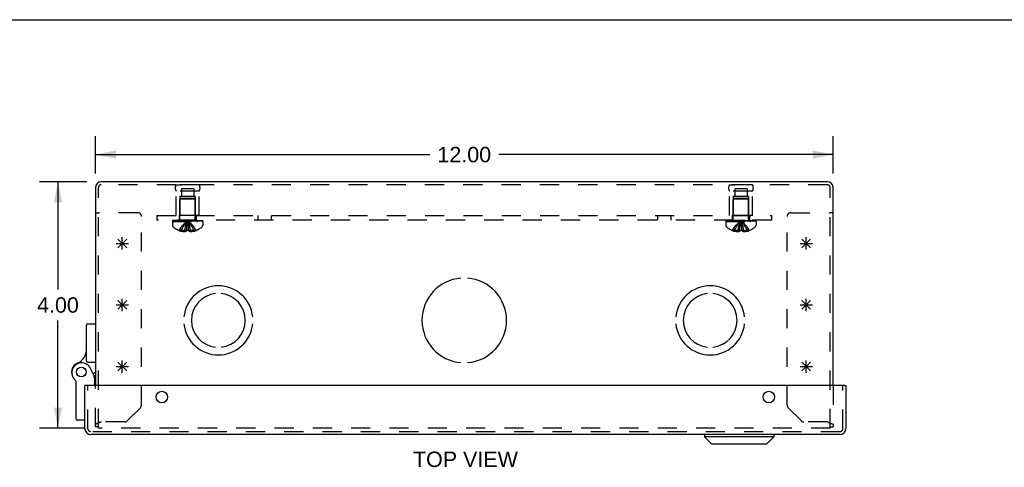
# Model space of a CAD drawing. Header units: inches. Extents: x 0 to 56.7, y 0 to 36.7.
# Tile 13 of 16: x 12.3 to 28.3, y 29.4 to 36.7. Entities that reach past the tile are written whole.
import ezdxf

# ---------------------------------------------------------------- set-up
doc = ezdxf.new("R2010")
doc.units = ezdxf.units.IN
doc.header["$LTSCALE"] = 3.116667
doc.header["$MEASUREMENT"] = 0
doc.linetypes.add('HIDDEN', pattern=[0.2, 0.1, -0.1])
doc.layers.get('0').update_dxf_attribs({"linetype": 'CONTINUOUS'})
for name, color, linetype in [('DEFAULT_2', 8, 'HIDDEN'), ('DIMENSIONS', 7, 'CONTINUOUS'), ('DOOR_ASSEMBLY', 7, 'CONTINUOUS'), ('OPEN', 7, 'CONTINUOUS'), ('SPOTWELDS', 7, 'CONTINUOUS'), ('SUBPANEL', 7, 'CONTINUOUS')]:
    doc.layers.add(name, color=color, linetype=linetype)
doc.styles.get("Standard").update_dxf_attribs({"font": 'arial.ttf'})
doc.dimstyles.new('DIMSTYLE_1', dxfattribs={"dimtxt": 0.25, "dimasz": 0.333333, "dimexe": 0.09, "dimexo": 0.07, "dimgap": 0.0375, "dimtad": 0, "dimtih": 1, "dimtoh": 1, "dimzin": 4, "dimdsep": 46, "dimtxsty": 'Standard', "dimblk": '_FILLED', "dimblk1": '_FILLED', "dimblk2": '_FILLED', "dimcen": 0.09, "dimadec": 3, "dimazin": 1, "dimtfac": 1, "dimtdec": 3, "dimtofl": 0, "dimtmove": 0, "dimatfit": 3, "dimldrblk": '_FILLED', "dimfxl": 0, "dimtolj": 1, "dimtzin": 4, "dimarcsym": 0})

# ---------------------------------------------------------------- blocks, each defined once
blk = doc.blocks.new('_FILLED')
at = {"color": 0, "linetype": 'ByBlock'}
blk.add_solid([(0, 0), (-1, 0.2), (-1, -0.2)], dxfattribs=at)
blk = doc.blocks.new('*D1')
at = {"layer": 'DIMENSIONS', "color": 2, "linetype": 'Continuous'}
for p, q in [((13.549, 34.17), (13.549, 34.775)), ((25.549, 34.17), (25.549, 34.775)), ((13.549, 34.475), (18.988, 34.475)), ((25.549, 34.475), (20.111, 34.475))]:
    blk.add_line(p, q, dxfattribs=at)
at = {"layer": 'DIMENSIONS', "color": 2, "linetype": 'Continuous', "xscale": 0.3333333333, "yscale": 0.3333333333, "zscale": 0.3333333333, "rotation": 180}
blk.add_blockref('_FILLED', (13.549, 34.475), dxfattribs=at)
at = {"layer": 'DIMENSIONS', "color": 2, "linetype": 'Continuous', "xscale": 0.3333333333, "yscale": 0.3333333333, "zscale": 0.3333333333}
blk.add_blockref('_FILLED', (25.549, 34.475), dxfattribs=at)
at = {"layer": 'DIMENSIONS', "color": 2, "linetype": 'Continuous', "insert": (19.549, 34.6), "char_height": 0.25, "width": 0.87361, "attachment_point": 2, "line_spacing_factor": 0.9}
blk.add_mtext('12.00', dxfattribs=at)
blk = doc.blocks.new('*D2')
at = {"layer": 'DIMENSIONS', "color": 2, "linetype": 'Continuous'}
for p, q in [((13.411, 34.031), (12.64, 34.031)), ((12.94, 34.031), (12.94, 32.281)), ((12.94, 30.031), (12.94, 31.781)), ((13.364, 30.031), (12.64, 30.031))]:
    blk.add_line(p, q, dxfattribs=at)
at = {"layer": 'DIMENSIONS', "color": 2, "linetype": 'Continuous', "xscale": 0.3333333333, "yscale": 0.3333333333, "zscale": 0.3333333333}
for p, rotation in [((12.94, 34.031), 90), ((12.94, 30.031), 270)]:
    blk.add_blockref('_FILLED', p, dxfattribs=dict(at, rotation=rotation))
at = {"layer": 'DIMENSIONS', "color": 2, "linetype": 'Continuous', "insert": (12.94, 32.156), "char_height": 0.25, "width": 0.67937, "attachment_point": 2, "line_spacing_factor": 0.9}
blk.add_mtext('4.00', dxfattribs=at)

msp = doc.modelspace()

# ---------------------------------------------------------------- linework, layer by layer
at = {"color": 7, "linetype": 'Continuous'}
for p, q in [((0, 36.667), (56.667, 36.667)), ((13.549, 33.531), (13.597, 33.531)), ((25.549, 33.531), (25.501, 33.531))]:
    msp.add_line(p, q, dxfattribs=at)
at = {"color": 3, "linetype": 'Continuous'}
for p, q in [((25.455, 34.031), (13.644, 34.031)), ((13.549, 33.937), (13.549, 30.722)), ((25.549, 30.722), (25.549, 33.937))]:
    msp.add_line(p, q, dxfattribs=at)
for centre, start, end in [((13.644, 33.937), 90, 180), ((25.455, 33.937), 0, 90)]:
    msp.add_arc(centre, 0.0948, start, end, dxfattribs=at)
at = {"layer": 'DEFAULT_2', "color": 8, "linetype": 'HIDDEN'}
for p, q in [((25.455, 33.983), (13.644, 33.983)), ((14.861, 33.983), (14.949, 33.983)), ((15.237, 33.983), (14.861, 33.983)), ((15.237, 33.983), (15.149, 33.983)), ((23.861, 33.983), (23.949, 33.983)), ((24.237, 33.983), (23.861, 33.983)), ((24.237, 33.983), (24.149, 33.983)), ((13.597, 30.031), (13.597, 33.937)), ((14.861, 33.483), (14.861, 33.883)), ((15.237, 33.883), (14.861, 33.883)), ((14.924, 33.795), (14.924, 33.483)), ((15.174, 33.795), (14.924, 33.795)), ((14.948, 33.92), (14.948, 33.795)), ((15.151, 33.92), (14.948, 33.92)), ((15.151, 33.92), (15.151, 33.795)), ((15.174, 33.795), (15.174, 33.483)), ((15.237, 33.483), (15.237, 33.883)), ((24.237, 33.883), (23.861, 33.883)), ((23.861, 33.483), (23.861, 33.883)), ((24.174, 33.795), (23.924, 33.795)), ((23.924, 33.795), (23.924, 33.483)), ((24.151, 33.92), (23.948, 33.92)), ((23.948, 33.92), (23.948, 33.795)), ((24.151, 33.92), (24.151, 33.795)), ((24.174, 33.795), (24.174, 33.483)), ((24.237, 33.483), (24.237, 33.883)), ((25.501, 30.031), (25.501, 33.937)), ((14.935, 33.763), (14.925, 33.753)), ((14.925, 33.426), (14.925, 33.753)), ((15.173, 33.753), (14.925, 33.753)), ((15.163, 33.763), (14.935, 33.763)), ((15.163, 33.763), (15.173, 33.753)), ((15.173, 33.426), (15.173, 33.753)), ((23.935, 33.763), (23.925, 33.753)), ((24.173, 33.753), (23.925, 33.753)), ((23.925, 33.426), (23.925, 33.753)), ((24.163, 33.763), (23.935, 33.763)), ((24.163, 33.763), (24.173, 33.753)), ((24.173, 33.426), (24.173, 33.753)), ((14.237, 33.531), (13.597, 33.531)), ((15.237, 33.483), (14.861, 33.483)), ((24.237, 33.483), (23.861, 33.483)), ((24.861, 33.531), (25.501, 33.531)), ((14.299, 30.405), (14.299, 33.469)), ((14.803, 33.388), (14.803, 33.327)), ((14.803, 33.388), (15.295, 33.388)), ((14.804, 33.408), (14.804, 33.393)), ((14.804, 33.408), (15.295, 33.408)), ((15.295, 33.393), (14.804, 33.393)), ((14.812, 33.393), (14.812, 33.408)), ((14.829, 33.408), (14.829, 33.393)), ((14.851, 33.408), (14.851, 33.393)), ((14.856, 33.393), (14.856, 33.408)), ((14.862, 33.408), (14.862, 33.393)), ((14.882, 33.408), (14.882, 33.393)), ((14.891, 33.408), (14.891, 33.393)), ((14.909, 33.408), (14.909, 33.393)), ((14.933, 33.393), (14.933, 33.408)), ((14.944, 33.408), (14.944, 33.393)), ((14.979, 33.408), (14.979, 33.393)), ((14.983, 33.408), (14.983, 33.393)), ((15.053, 33.378), (15.049, 33.403)), ((15.053, 33.379), (15.049, 33.403)), ((15.116, 33.408), (15.116, 33.393)), ((15.12, 33.393), (15.12, 33.408)), ((15.155, 33.408), (15.155, 33.393)), ((15.166, 33.408), (15.166, 33.393)), ((15.19, 33.408), (15.19, 33.393)), ((15.208, 33.393), (15.208, 33.408)), ((15.217, 33.408), (15.217, 33.393)), ((15.237, 33.408), (15.237, 33.393)), ((15.243, 33.408), (15.243, 33.393)), ((15.248, 33.408), (15.248, 33.393)), ((15.27, 33.393), (15.27, 33.408)), ((15.287, 33.408), (15.287, 33.393)), ((15.295, 33.393), (15.295, 33.408)), ((15.295, 33.388), (15.295, 33.327)), ((23.803, 33.388), (24.295, 33.388)), ((23.803, 33.388), (23.803, 33.327)), ((23.804, 33.408), (24.295, 33.408)), ((23.804, 33.408), (23.804, 33.393)), ((24.295, 33.393), (23.804, 33.393)), ((23.812, 33.393), (23.812, 33.408)), ((23.829, 33.408), (23.829, 33.393)), ((23.851, 33.408), (23.851, 33.393)), ((23.856, 33.393), (23.856, 33.408)), ((23.862, 33.408), (23.862, 33.393)), ((23.882, 33.408), (23.882, 33.393)), ((23.891, 33.408), (23.891, 33.393)), ((23.909, 33.408), (23.909, 33.393)), ((23.933, 33.393), (23.933, 33.408)), ((23.944, 33.408), (23.944, 33.393)), ((23.979, 33.408), (23.979, 33.393)), ((23.983, 33.408), (23.983, 33.393)), ((24.053, 33.378), (24.049, 33.403)), ((24.116, 33.408), (24.116, 33.393)), ((24.12, 33.393), (24.12, 33.408)), ((24.155, 33.408), (24.155, 33.393)), ((24.166, 33.408), (24.166, 33.393)), ((24.19, 33.408), (24.19, 33.393)), ((24.208, 33.393), (24.208, 33.408)), ((24.217, 33.408), (24.217, 33.393)), ((24.237, 33.408), (24.237, 33.393)), ((24.243, 33.408), (24.243, 33.393)), ((24.248, 33.408), (24.248, 33.393)), ((24.27, 33.393), (24.27, 33.408)), ((24.287, 33.408), (24.287, 33.393)), ((24.295, 33.393), (24.295, 33.408)), ((24.295, 33.388), (24.295, 33.327)), ((24.799, 30.405), (24.799, 33.469)), ((14.909, 33.243), (14.909, 33.242)), ((14.909, 33.243), (14.91, 33.242)), ((15.031, 33.242), (14.91, 33.242)), ((14.945, 33.242), (14.945, 33.229)), ((15, 33.242), (15, 33.22)), ((15.031, 33.242), (15.034, 33.271)), ((15.031, 33.242), (15.031, 33.243)), ((15.031, 33.242), (15.031, 33.229)), ((15.034, 33.271), (15.037, 33.3)), ((15.067, 33.243), (15.067, 33.242)), ((15.067, 33.242), (15.067, 33.229)), ((15.189, 33.242), (15.067, 33.242)), ((15.099, 33.242), (15.099, 33.22)), ((15.154, 33.242), (15.154, 33.229)), ((15.19, 33.243), (15.189, 33.242)), ((15.19, 33.243), (15.19, 33.242)), ((23.909, 33.243), (23.909, 33.242)), ((23.91, 33.242), (23.909, 33.243)), ((24.031, 33.242), (23.91, 33.242)), ((23.945, 33.242), (23.945, 33.229)), ((24, 33.242), (24, 33.22)), ((24.031, 33.242), (24.034, 33.271)), ((24.031, 33.242), (24.031, 33.243)), ((24.031, 33.242), (24.031, 33.229)), ((24.034, 33.271), (24.037, 33.3)), ((24.043, 33.242), (24.049, 33.242)), ((24.067, 33.243), (24.067, 33.242)), ((24.189, 33.242), (24.067, 33.242)), ((24.067, 33.242), (24.067, 33.229)), ((24.099, 33.242), (24.099, 33.22)), ((24.154, 33.242), (24.154, 33.229)), ((24.19, 33.243), (24.189, 33.242)), ((24.19, 33.243), (24.19, 33.242)), ((13.549, 30.049), (13.549, 30.722)), ((25.549, 30.722), (25.549, 30.049)), ((14.067, 30.147), (14.282, 30.362)), ((24.817, 30.362), (25.032, 30.147)), ((13.603, 30.115), (13.601, 30.115)), ((13.611, 30.118), (13.609, 30.117)), ((13.615, 30.12), (13.611, 30.118)), ((13.619, 30.121), (13.615, 30.12)), ((13.623, 30.123), (13.619, 30.121)), ((13.627, 30.124), (13.623, 30.123)), ((13.634, 30.126), (13.627, 30.124)), ((13.644, 30.13), (13.634, 30.126)), ((14.025, 30.13), (13.644, 30.13)), ((25.455, 30.13), (25.074, 30.13)), ((25.455, 30.13), (25.463, 30.127)), ((25.463, 30.127), (25.469, 30.125)), ((25.469, 30.125), (25.474, 30.123)), ((25.474, 30.123), (25.478, 30.122)), ((25.478, 30.122), (25.482, 30.12)), ((25.5, 30.114), (25.501, 30.113)), ((13.597, 30.049), (13.549, 30.049)), ((25.501, 30.031), (13.597, 30.031)), ((25.501, 30.049), (25.549, 30.049)), ((25.539, 30.094), (25.54, 30.094)), ((25.54, 30.094), (25.541, 30.093)), ((25.543, 30.091), (25.544, 30.09)), ((25.545, 30.089), (25.546, 30.088)), ((25.546, 30.088), (25.547, 30.087)), ((25.547, 30.087), (25.547, 30.087)), ((25.547, 30.087), (25.548, 30.086)), ((25.548, 30.086), (25.548, 30.085))]:
    msp.add_line(p, q, dxfattribs=at)
for points in [[(14.909, 33.243), (14.929, 33.271), (14.95, 33.3), (14.973, 33.327), (14.997, 33.353), (15.022, 33.379), (15.049, 33.403)], [(14.945, 33.242), (14.96, 33.271), (14.975, 33.299), (14.992, 33.327), (15.01, 33.353), (15.029, 33.378), (15.049, 33.403)], [(15, 33.242), (15.007, 33.271), (15.014, 33.299), (15.022, 33.327), (15.031, 33.353), (15.04, 33.378), (15.049, 33.403)], [(15.037, 33.299), (15.04, 33.327), (15.043, 33.353), (15.046, 33.379)], [(15.04, 33.327), (15.043, 33.353), (15.046, 33.378), (15.049, 33.403)], [(15.099, 33.242), (15.092, 33.271), (15.085, 33.299), (15.077, 33.327), (15.068, 33.353), (15.059, 33.378), (15.049, 33.403)], [(15.154, 33.242), (15.139, 33.271), (15.124, 33.299), (15.107, 33.327), (15.089, 33.353), (15.07, 33.378), (15.049, 33.403)], [(15.19, 33.243), (15.17, 33.271), (15.149, 33.3), (15.126, 33.327), (15.102, 33.353), (15.077, 33.379), (15.049, 33.403)], [(15.067, 33.242), (15.065, 33.271), (15.062, 33.299), (15.059, 33.327), (15.056, 33.353), (15.053, 33.379)], [(15.067, 33.243), (15.065, 33.271), (15.062, 33.3), (15.059, 33.327), (15.056, 33.353)], [(23.909, 33.243), (23.929, 33.271), (23.95, 33.3), (23.973, 33.327), (23.997, 33.353), (24.022, 33.379), (24.049, 33.403)], [(23.945, 33.242), (23.96, 33.271), (23.975, 33.299), (23.992, 33.327), (24.01, 33.353), (24.029, 33.378), (24.049, 33.403)], [(24, 33.242), (24.007, 33.271), (24.014, 33.299), (24.022, 33.327), (24.031, 33.353), (24.04, 33.378), (24.049, 33.403)], [(24.037, 33.299), (24.04, 33.327), (24.043, 33.353), (24.046, 33.379), (24.049, 33.403)], [(24.04, 33.327), (24.043, 33.353), (24.046, 33.378), (24.049, 33.403)], [(24.19, 33.243), (24.17, 33.271), (24.149, 33.3), (24.126, 33.327), (24.102, 33.353), (24.077, 33.379), (24.049, 33.403)], [(24.154, 33.242), (24.139, 33.271), (24.124, 33.299), (24.107, 33.327), (24.089, 33.353), (24.07, 33.378), (24.049, 33.403)], [(24.099, 33.242), (24.092, 33.271), (24.085, 33.299), (24.077, 33.327), (24.068, 33.353), (24.059, 33.378), (24.049, 33.403)], [(24.067, 33.242), (24.065, 33.271), (24.062, 33.299), (24.059, 33.327), (24.056, 33.353), (24.053, 33.379)], [(24.067, 33.243), (24.065, 33.271), (24.062, 33.3), (24.059, 33.327), (24.056, 33.353)], [(15, 33.22), (14.995, 33.221), (14.99, 33.221), (14.984, 33.222), (14.979, 33.222), (14.974, 33.223), (14.968, 33.224), (14.963, 33.225), (14.957, 33.226), (14.951, 33.228), (14.945, 33.229)], [(15.031, 33.229), (15.027, 33.228), (15.023, 33.226), (15.019, 33.225), (15.015, 33.223), (15.012, 33.222), (15.008, 33.221), (15.004, 33.221), (15, 33.22)], [(15.067, 33.243), (15.061, 33.242), (15.055, 33.242), (15.049, 33.242), (15.043, 33.242), (15.037, 33.242), (15.031, 33.243)], [(15.067, 33.229), (15.072, 33.228), (15.076, 33.226)], [(15.099, 33.22), (15.095, 33.221), (15.091, 33.221), (15.087, 33.222), (15.083, 33.223), (15.08, 33.225), (15.076, 33.226)], [(15.154, 33.229), (15.148, 33.228), (15.142, 33.226), (15.136, 33.225), (15.131, 33.224), (15.125, 33.223), (15.12, 33.222), (15.115, 33.222), (15.109, 33.221), (15.104, 33.221), (15.099, 33.22)], [(24, 33.22), (23.995, 33.221), (23.99, 33.221), (23.984, 33.222), (23.979, 33.222), (23.974, 33.223), (23.968, 33.224), (23.963, 33.225), (23.957, 33.226), (23.951, 33.228), (23.945, 33.229)], [(24.031, 33.229), (24.027, 33.228), (24.023, 33.226), (24.019, 33.225), (24.015, 33.223), (24.012, 33.222), (24.008, 33.221), (24.004, 33.221), (24, 33.22)], [(24.043, 33.242), (24.037, 33.242), (24.031, 33.243)], [(24.067, 33.243), (24.061, 33.242), (24.055, 33.242), (24.049, 33.242)], [(24.099, 33.22), (24.095, 33.221), (24.091, 33.221), (24.087, 33.222), (24.083, 33.223), (24.08, 33.225), (24.076, 33.226), (24.072, 33.228), (24.067, 33.229)], [(24.154, 33.229), (24.148, 33.228), (24.142, 33.226), (24.136, 33.225), (24.131, 33.224), (24.125, 33.223), (24.12, 33.222), (24.115, 33.222), (24.109, 33.221), (24.104, 33.221), (24.099, 33.22)], [(13.601, 30.115), (13.599, 30.114), (13.597, 30.113), (13.596, 30.112), (13.594, 30.112), (13.592, 30.111), (13.59, 30.11), (13.589, 30.11), (13.587, 30.109), (13.585, 30.108), (13.584, 30.107), (13.582, 30.107), (13.58, 30.106), (13.579, 30.105), (13.577, 30.105), (13.576, 30.104), (13.574, 30.103), (13.573, 30.102), (13.571, 30.102), (13.57, 30.101), (13.569, 30.1), (13.568, 30.099), (13.566, 30.099), (13.565, 30.098), (13.564, 30.097), (13.563, 30.097), (13.562, 30.096), (13.561, 30.095), (13.56, 30.094), (13.559, 30.094), (13.558, 30.093), (13.557, 30.092), (13.556, 30.092), (13.556, 30.091), (13.555, 30.09), (13.554, 30.089), (13.553, 30.089), (13.553, 30.088), (13.552, 30.087), (13.552, 30.087), (13.551, 30.086), (13.551, 30.085), (13.551, 30.084), (13.55, 30.084), (13.55, 30.083), (13.55, 30.082), (13.55, 30.081), (13.55, 30.081), (13.549, 30.08), (13.549, 30.079)], [(13.609, 30.117), (13.607, 30.117), (13.605, 30.116), (13.603, 30.115)], [(25.482, 30.12), (25.486, 30.119), (25.488, 30.118), (25.49, 30.117), (25.492, 30.117), (25.494, 30.116), (25.496, 30.115), (25.498, 30.115), (25.5, 30.114)], [(25.501, 30.113), (25.503, 30.112), (25.505, 30.112), (25.507, 30.111)], [(25.507, 30.111), (25.509, 30.11), (25.51, 30.11), (25.512, 30.109), (25.514, 30.108), (25.515, 30.107), (25.517, 30.107), (25.519, 30.106), (25.52, 30.105), (25.522, 30.105), (25.523, 30.104), (25.525, 30.103), (25.526, 30.102), (25.527, 30.102), (25.529, 30.101), (25.53, 30.1), (25.531, 30.099), (25.533, 30.099), (25.534, 30.098), (25.535, 30.097), (25.536, 30.097), (25.537, 30.096), (25.538, 30.095), (25.539, 30.094)], [(25.541, 30.093), (25.542, 30.092), (25.543, 30.092), (25.543, 30.091)], [(25.544, 30.09), (25.545, 30.089), (25.545, 30.089)], [(25.548, 30.085), (25.548, 30.084), (25.549, 30.084), (25.549, 30.083), (25.549, 30.082), (25.549, 30.081), (25.549, 30.081), (25.549, 30.08), (25.549, 30.079)]]:
    msp.add_lwpolyline(points, dxfattribs=at)
for centre, radius, start, end in [((13.644, 33.937), 0.0468, 90, 180), ((14.948, 33.933), 0.1, 150.0508, 209.9492), ((15.151, 33.933), 0.1, 330.0508, 29.9492), ((23.948, 33.933), 0.1, 150.0508, 209.9492), ((24.151, 33.933), 0.1, 330.0508, 29.9492), ((25.455, 33.937), 0.0468, 0, 90), ((14.237, 33.469), 0.062, 0, 90), ((24.861, 33.469), 0.062, 90, 180), ((14.838, 33.327), 0.035, 180, 229.0666), ((14.888, 33.426), 0.0372, 270, 300.0497), ((14.888, 33.426), 0.0372, 332.4601, 360), ((15.211, 33.426), 0.0372, 180, 207.5399), ((15.211, 33.426), 0.0372, 239.9503, 270), ((15.26, 33.327), 0.035, 310.9334, 360), ((23.838, 33.327), 0.035, 180, 229.0666), ((23.888, 33.426), 0.0372, 270, 300.0497), ((23.888, 33.426), 0.0372, 332.4601, 360), ((24.211, 33.426), 0.0372, 180, 207.5399), ((24.211, 33.426), 0.0372, 239.9503, 270), ((24.26, 33.327), 0.035, 310.9334, 360), ((15.049, 33.57), 0.357, 229.0666, 246.8273), ((15.049, 33.57), 0.357, 246.9983, 252.9593), ((15.049, 33.57), 0.357, 287.0407, 293.0017), ((15.049, 33.57), 0.357, 293.1727, 310.9334), ((24.049, 33.57), 0.357, 229.0666, 246.8273), ((24.049, 33.57), 0.357, 246.9983, 252.9593), ((24.049, 33.57), 0.357, 287.0407, 293.0017), ((24.049, 33.57), 0.357, 293.1727, 310.9334), ((14.239, 30.405), 0.06, 315, 360), ((24.859, 30.405), 0.06, 180, 225), ((14.025, 30.19), 0.06, 270, 315), ((25.074, 30.19), 0.06, 225, 270)]:
    msp.add_arc(centre, radius, start, end, dxfattribs=at)
at = {"layer": 'DOOR_ASSEMBLY', "color": 7, "linetype": 'Continuous'}
for p, q in [((13.425, 31.725), (13.549, 31.725)), ((13.405, 31.124), (13.405, 31.705)), ((13.425, 31.104), (13.549, 31.104)), ((13.539, 30.858), (13.47, 31)), ((13.549, 30.942), (13.515, 30.909)), ((13.235, 30.178), (13.235, 30.788)), ((13.525, 30.887), (13.549, 30.887)), ((13.539, 30.722), (13.539, 30.858)), ((13.394, 30.722), (13.379, 30.722)), ((25.739, 30.722), (25.754, 30.722)), ((13.379, 30.158), (13.255, 30.158)), ((23.459, 29.924), (23.459, 29.886)), ((24.584, 29.886), (23.459, 29.886)), ((23.577, 29.768), (23.459, 29.886)), ((24.466, 29.768), (24.584, 29.886)), ((24.584, 29.924), (24.584, 29.886)), ((24.466, 29.768), (23.577, 29.768))]:
    msp.add_line(p, q, dxfattribs=at)
at = {"layer": 'DOOR_ASSEMBLY', "color": 3, "linetype": 'Continuous'}
for p, q in [((13.379, 30.019), (13.379, 30.722)), ((25.739, 30.722), (13.394, 30.722)), ((25.754, 30.722), (25.754, 30.019)), ((25.66, 29.924), (13.474, 29.924))]:
    msp.add_line(p, q, dxfattribs=at)
at = {"layer": 'DOOR_ASSEMBLY', "color": 8, "linetype": 'HIDDEN'}
for p, q in [((13.427, 30.019), (13.427, 30.722)), ((25.706, 30.019), (25.706, 30.722)), ((25.66, 29.972), (13.474, 29.972))]:
    msp.add_line(p, q, dxfattribs=at)
at = {"layer": 'DOOR_ASSEMBLY', "color": 7, "linetype": 'Continuous'}
for points in [[(13.526, 30.855), (13.523, 30.854), (13.519, 30.854)], [(13.539, 30.858), (13.539, 30.858), (13.526, 30.855)]]:
    msp.add_lwpolyline(points, dxfattribs=at)
for radius in [0.079, 0.078]:
    msp.add_circle((13.319, 30.942), radius, dxfattribs=at)
at = {"layer": 'DOOR_ASSEMBLY', "color": 3, "linetype": 'Continuous'}
for centre in [(14.629, 30.535), (24.504, 30.535)]:
    msp.add_circle(centre, 0.0938, dxfattribs=at)
at = {"layer": 'DOOR_ASSEMBLY', "color": 7, "linetype": 'Continuous'}
for centre, radius, start, end in [((13.425, 31.705), 0.02, 90, 180), ((13.155, 31.315), 0.25, 293.8265, 360), ((13.319, 30.942), 0.158, 113.8265, 201.112), ((13.326, 30.93), 0.16, 26.148, 231.7894), ((13.425, 31.124), 0.02, 180, 270), ((13.215, 30.788), 0.02, 0, 51.7894), ((13.255, 30.178), 0.02, 180, 270)]:
    msp.add_arc(centre, radius, start, end, dxfattribs=at)
at = {"layer": 'DOOR_ASSEMBLY', "color": 3, "linetype": 'Continuous'}
for centre, start, end in [((13.474, 30.019), 180, 270), ((25.66, 30.019), 270, 360)]:
    msp.add_arc(centre, 0.0948, start, end, dxfattribs=at)
at = {"layer": 'DOOR_ASSEMBLY', "color": 8, "linetype": 'HIDDEN'}
for centre, start, end in [((13.474, 30.019), 180, 270), ((25.66, 30.019), 270, 360)]:
    msp.add_arc(centre, 0.0468, start, end, dxfattribs=at)
at = {"layer": 'OPEN', "color": 40, "linetype": 'Continuous'}
for centre, radius, start, end in [((19.549, 31.781), 0.688, 94.5886, 265.4114), ((19.549, 31.781), 0.688, 274.5886, 85.4114), ((15.549, 31.781), 0.562, 5.6112, 174.3888), ((15.549, 31.781), 0.438, 95.9037, 264.0963), ((15.549, 31.781), 0.438, 275.9037, 84.0963), ((23.549, 31.781), 0.562, 5.6112, 174.3888), ((23.549, 31.781), 0.438, 95.9037, 264.0963), ((23.549, 31.781), 0.438, 275.9037, 84.0963), ((15.549, 31.781), 0.562, 185.6112, 354.3888), ((23.549, 31.781), 0.562, 185.6112, 354.3888)]:
    msp.add_arc(centre, radius, start, end, dxfattribs=at)
at = {"layer": 'SPOTWELDS', "color": 40, "linetype": 'Continuous'}
for p, q in [((13.887, 33.031), (14.087, 33.031)), ((13.916, 32.961), (14.058, 33.102)), ((14.058, 32.961), (13.916, 33.102)), ((13.987, 32.931), (13.987, 33.131)), ((25.012, 33.031), (25.212, 33.031)), ((25.041, 32.961), (25.183, 33.102)), ((25.183, 32.961), (25.041, 33.102)), ((25.112, 32.931), (25.112, 33.131)), ((13.916, 31.961), (14.058, 32.102)), ((14.058, 31.961), (13.916, 32.102)), ((13.987, 31.931), (13.987, 32.131)), ((25.041, 31.961), (25.183, 32.102)), ((25.183, 31.961), (25.041, 32.102)), ((25.112, 31.931), (25.112, 32.131)), ((13.887, 32.031), (14.087, 32.031)), ((25.012, 32.031), (25.212, 32.031)), ((14.058, 30.961), (13.916, 31.102)), ((13.916, 30.961), (14.058, 31.102)), ((13.987, 30.931), (13.987, 31.131)), ((25.183, 30.961), (25.041, 31.102)), ((25.041, 30.961), (25.183, 31.102)), ((25.112, 30.931), (25.112, 31.131)), ((13.887, 31.031), (14.087, 31.031)), ((25.012, 31.031), (25.212, 31.031))]:
    msp.add_line(p, q, dxfattribs=at)
at = {"layer": 'SUBPANEL', "color": 8, "linetype": 'HIDDEN'}
for p, q in [((14.549, 33.483), (14.549, 33.408)), ((14.549, 33.483), (24.549, 33.483)), ((14.909, 33.483), (14.909, 33.408)), ((15.19, 33.483), (15.19, 33.408)), ((16.19, 33.483), (16.19, 33.408)), ((16.408, 33.483), (16.408, 33.408)), ((22.69, 33.483), (22.69, 33.408)), ((22.908, 33.483), (22.908, 33.408)), ((23.909, 33.483), (23.909, 33.408)), ((24.19, 33.483), (24.19, 33.408)), ((24.549, 33.483), (24.549, 33.408)), ((24.549, 33.408), (14.549, 33.408))]:
    msp.add_line(p, q, dxfattribs=at)

# ---------------------------------------------------------------- texts
at = {"layer": 'DIMENSIONS', "color": 2, "linetype": 'Continuous', "insert": (19.568, 29.648), "char_height": 0.25, "width": 1.70353, "attachment_point": 2, "line_spacing_factor": 0.9}
msp.add_mtext('TOP VIEW', dxfattribs=at)

# ---------------------------------------------------------------- dimensions: what is measured, and where the dimension line sits
at = {"layer": 'DIMENSIONS', "color": 2, "linetype": 'Continuous'}
for base, p1, p2, angle, picture, middle in [((13.549, 34.475), (25.549, 34.1), (13.549, 34.1), 180, '*D1', (19.56, 34.474)), ((12.94, 30.031), (13.481, 34.031), (13.434, 30.031), 270, '*D2', (12.934, 32.03))]:
    dim = msp.add_linear_dim(base=base, p1=p1, p2=p2, angle=angle, dimstyle='DIMSTYLE_1', dxfattribs=at)
    dim.commit()
    dim.dimension.update_dxf_attribs({"geometry": picture, "text_midpoint": middle, "dimtype": 160})

doc.saveas('drawing.dxf')
